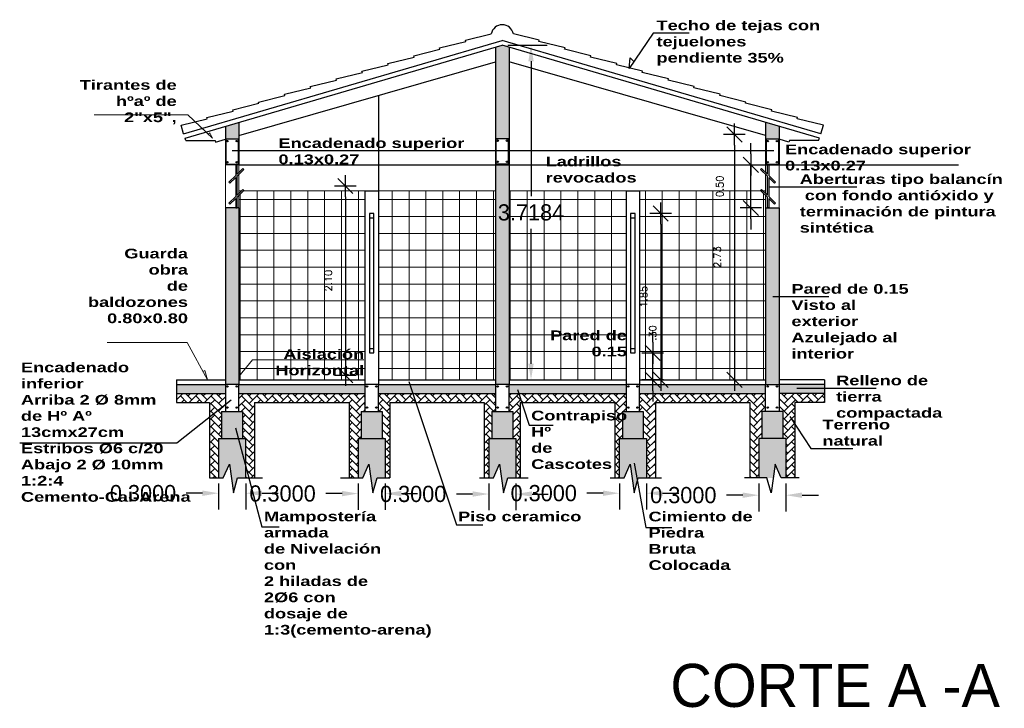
# Model space of a CAD drawing. Header units: millimetres. Extents: x 2161 to 2648, y 395 to 538.
# Tile 29 of 30: x 2636.81 to 2647.74, y 487.46 to 495.11. Entities that reach past the tile are written whole.
import ezdxf

# ---------------------------------------------------------------- set-up
doc = ezdxf.new("R2010")
doc.units = ezdxf.units.MM
for name, color, linetype in [('aberturas', 2, 'Continuous'), ('Cotas', 3, 'Continuous'), ('ESTRUCT', 113, 'Continuous'), ('FOLHA', 2, 'Continuous')]:
    doc.layers.add(name, color=color, linetype=linetype)
doc.layers.add('P1-HACHURA', color=1, linetype='Continuous', lineweight=5)
doc.styles.add('REGUA60', font='cityb___.ttf', dxfattribs={"width": 1.4})
doc.styles.add('SIMPLEX_8', font='simplex.shx')
doc.dimstyles.new('Copy of 08', dxfattribs={"dimtxt": 0.08, "dimasz": 0.12, "dimexe": 0, "dimexo": 0, "dimgap": 0.15, "dimtad": 1, "dimzin": 4, "dimdsep": 46, "dimtxsty": 'SIMPLEX_8', "dimblk1": 'D', "dimblk2": 'D', "dimsah": 1, "dimcen": 0.09, "dimse1": 1, "dimse2": 1, "dimclre": 256, "dimclrt": 2, "dimadec": 0, "dimazin": 0, "dimtfac": 1, "dimtmove": 2, "dimatfit": 3, "dimldrblk": 'D', "dimfxl": 1, "dimtolj": 1, "dimtzin": 0, "dimarcsym": 0})
doc.dimstyles.get("Standard").update_dxf_attribs({"dimtxt": 0.18, "dimasz": 0.18, "dimexe": 0.18, "dimexo": 0.0625, "dimgap": 0.09, "dimtad": 0, "dimtih": 1, "dimtoh": 1, "dimdec": 4, "dimzin": 0, "dimdsep": 46, "dimtxsty": 'Standard', "dimcen": 0.09, "dimadec": 0, "dimazin": 0, "dimtfac": 1, "dimtdec": 4, "dimtofl": 0, "dimtmove": 0, "dimatfit": 3, "dimfxl": 1, "dimtolj": 1, "dimtzin": 0, "dimarcsym": 0})

# ---------------------------------------------------------------- blocks, each defined once
blk = doc.blocks.new('*D85')
at = {"layer": 'Cotas', "color": 0, "lineweight": -2, "transparency": 16777216}
for p, q in [((2642.231, 494.828), (2642.668, 494.828)), ((2642.488, 494.648), (2642.488, 493.149)), ((2642.488, 491.289), (2642.488, 492.789)), ((2642.306, 491.109), (2642.668, 491.109))]:
    blk.add_line(p, q, dxfattribs=at)
at = {"layer": 'Cotas', "color": 0, "transparency": 16777216}
for points in [[(2642.458, 494.648), (2642.518, 494.648), (2642.488, 494.828)], [(2642.458, 491.289), (2642.518, 491.289), (2642.488, 491.109)]]:
    blk.add_solid(points, dxfattribs=at)
at = {"layer": 'Defpoints', "color": 0, "transparency": 16777216}
for p in [(2642.169, 494.828), (2642.244, 491.109), (2642.488, 491.109)]:
    blk.add_point(p, dxfattribs=at)
at = {"layer": 'Cotas', "color": 0, "lineweight": 5, "transparency": 16777216, "insert": (2642.488, 492.969), "char_height": 0.18, "attachment_point": 5}
blk.add_mtext('\\A1;3.7184', dxfattribs=at)
blk = doc.blocks.new('D')
for p, q in [((0, -1), (0, 1)), ((-1, 0), (1, 0))]:
    blk.add_line(p, q)
at = {"color": 4}
blk.add_line((-0.707, -0.707), (0.707, 0.707), dxfattribs=at)
blk = doc.blocks.new('*D86')
at = {"layer": 'Defpoints', "color": 0, "transparency": 16777216}
for p in [(2645.093, 493.836), (2644.747, 491.109), (2645.094, 491.109)]:
    blk.add_point(p, dxfattribs=at)
at = {"layer": 'FOLHA', "color": 0, "lineweight": -2, "transparency": 16777216}
blk.add_line((2644.747, 493.716), (2644.747, 491.229), dxfattribs=at)
at = {"layer": 'FOLHA', "color": 0, "lineweight": -2, "transparency": 16777216, "xscale": 0.12, "yscale": 0.12, "zscale": 0.12}
for p, rotation in [((2644.747, 493.836), 90), ((2644.747, 491.109), 270)]:
    blk.add_blockref('D', p, dxfattribs=dict(at, rotation=rotation))
at = {"layer": 'FOLHA', "color": 2, "transparency": 16777216, "insert": (2644.557, 492.473), "char_height": 0.08, "attachment_point": 5, "rotation": 90, "style": 'SIMPLEX_8'}
blk.add_mtext('\\A1;2.73', dxfattribs=at)
blk = doc.blocks.new('*D87')
at = {"layer": 'Defpoints', "color": 0, "transparency": 16777216}
for p in [(2643.644, 492.959), (2643.694, 491.109), (2643.928, 491.109)]:
    blk.add_point(p, dxfattribs=at)
at = {"layer": 'FOLHA', "color": 0, "lineweight": -2, "transparency": 16777216}
blk.add_line((2643.928, 492.839), (2643.928, 491.229), dxfattribs=at)
at = {"layer": 'FOLHA', "color": 0, "lineweight": -2, "transparency": 16777216, "xscale": 0.12, "yscale": 0.12, "zscale": 0.12}
for p, rotation in [((2643.928, 492.959), 90), ((2643.928, 491.109), 270)]:
    blk.add_blockref('D', p, dxfattribs=dict(at, rotation=rotation))
at = {"layer": 'FOLHA', "color": 2, "transparency": 16777216, "insert": (2643.738, 492.034), "char_height": 0.08, "attachment_point": 5, "rotation": 90, "style": 'SIMPLEX_8'}
blk.add_mtext('\\A1;1.85', dxfattribs=at)
blk = doc.blocks.new('*D88')
at = {"layer": 'Defpoints', "color": 0, "transparency": 16777216}
for p in [(2643.644, 491.409), (2643.839, 491.409), (2643.694, 491.109)]:
    blk.add_point(p, dxfattribs=at)
at = {"layer": 'FOLHA', "color": 0, "lineweight": -2, "transparency": 16777216}
for p, q in [((2643.839, 491.529), (2643.839, 491.649)), ((2643.839, 491.109), (2643.839, 491.409)), ((2643.839, 490.989), (2643.839, 490.869))]:
    blk.add_line(p, q, dxfattribs=at)
at = {"layer": 'FOLHA', "color": 0, "lineweight": -2, "transparency": 16777216, "xscale": 0.12, "yscale": 0.12, "zscale": 0.12}
for p, rotation in [((2643.839, 491.409), 270), ((2643.839, 491.109), 90)]:
    blk.add_blockref('D', p, dxfattribs=dict(at, rotation=rotation))
at = {"layer": 'FOLHA', "color": 2, "transparency": 16777216, "insert": (2643.839, 491.631), "char_height": 0.08, "attachment_point": 5, "rotation": 90, "style": 'SIMPLEX_8'}
blk.add_mtext('\\A1;.30', dxfattribs=at)
blk = doc.blocks.new('*D89')
at = {"layer": 'Defpoints', "color": 0, "transparency": 16777216}
for p in [(2644.929, 493.499), (2645.094, 493.499), (2644.928, 493.019)]:
    blk.add_point(p, dxfattribs=at)
at = {"layer": 'FOLHA', "color": 0, "lineweight": -2, "transparency": 16777216}
for p, q in [((2644.929, 493.619), (2644.929, 493.739)), ((2644.929, 493.019), (2644.929, 493.499)), ((2644.929, 492.899), (2644.929, 492.779))]:
    blk.add_line(p, q, dxfattribs=at)
at = {"layer": 'FOLHA', "color": 0, "lineweight": -2, "transparency": 16777216, "xscale": 0.12, "yscale": 0.12, "zscale": 0.12}
for p, rotation in [((2644.929, 493.499), 270), ((2644.929, 493.019), 90)]:
    blk.add_blockref('D', p, dxfattribs=dict(at, rotation=rotation))
at = {"layer": 'FOLHA', "color": 2, "transparency": 16777216, "insert": (2644.584, 493.259), "char_height": 0.08, "attachment_point": 5, "rotation": 90, "style": 'SIMPLEX_8'}
blk.add_mtext('\\A1;0.50', dxfattribs=at)
blk = doc.blocks.new('A$C15576121')
for p, q in [((3.158, 1.039), (3.445, 1.11)), ((3.978, 1.039), (3.691, 1.11)), ((2.871, 0.954), (3.162, 1.025)), ((3.162, 1.025), (3.158, 1.039)), ((3.973, 1.025), (3.978, 1.039)), ((4.265, 0.954), (3.973, 1.025)), ((2.584, 0.868), (2.875, 0.939)), ((2.875, 0.939), (2.871, 0.954)), ((4.26, 0.939), (4.265, 0.954)), ((4.552, 0.868), (4.26, 0.939)), ((2.01, 0.696), (2.301, 0.768)), ((2.297, 0.782), (2.588, 0.853)), ((2.301, 0.768), (2.297, 0.782)), ((2.588, 0.853), (2.584, 0.868)), ((4.547, 0.853), (4.552, 0.868)), ((4.839, 0.782), (4.547, 0.853)), ((4.835, 0.768), (4.839, 0.782)), ((5.126, 0.696), (4.835, 0.768)), ((1.722, 0.611), (2.014, 0.682)), ((2.014, 0.682), (2.01, 0.696)), ((5.122, 0.682), (5.126, 0.696)), ((5.413, 0.611), (5.122, 0.682)), ((1.435, 0.525), (1.727, 0.596)), ((1.727, 0.596), (1.722, 0.611)), ((5.409, 0.596), (5.413, 0.611)), ((5.7, 0.525), (5.409, 0.596)), ((1.148, 0.439), (1.44, 0.51)), ((1.153, 0.425), (1.148, 0.439)), ((1.44, 0.51), (1.435, 0.525)), ((5.696, 0.51), (5.7, 0.525)), ((5.987, 0.439), (5.696, 0.51)), ((5.983, 0.425), (5.987, 0.439)), ((0.574, 0.267), (0.866, 0.339)), ((0.861, 0.353), (1.153, 0.425)), ((0.866, 0.339), (0.861, 0.353)), ((6.274, 0.353), (5.983, 0.425)), ((6.27, 0.339), (6.274, 0.353)), ((6.561, 0.267), (6.27, 0.339)), ((0.287, 0.182), (0.578, 0.253)), ((0.578, 0.253), (0.574, 0.267)), ((6.557, 0.253), (6.561, 0.267)), ((6.848, 0.182), (6.557, 0.253)), ((0, 0.096), (0.291, 0.167)), ((0.291, 0.167), (0.287, 0.182)), ((6.844, 0.167), (6.848, 0.182)), ((7.135, 0.096), (6.844, 0.167)), ((0.029, 0), (0, 0.096)), ((7.107, 0), (7.135, 0.096))]:
    blk.add_line(p, q)
blk.add_arc((3.568, 1.087), 0.125, 10.3026, 169.6974)
blk = doc.blocks.new('*D90')
at = {"layer": 'Cotas', "color": 0, "lineweight": -2, "transparency": 16777216}
for p, q in [((2645.019, 489.958), (2645.019, 489.649)), ((2645.319, 489.958), (2645.319, 489.649)), ((2644.839, 489.829), (2644.659, 489.829)), ((2645.499, 489.829), (2645.679, 489.829))]:
    blk.add_line(p, q, dxfattribs=at)
at = {"layer": 'Cotas', "color": 0, "transparency": 16777216}
for points in [[(2644.839, 489.859), (2644.839, 489.799), (2645.019, 489.829)], [(2645.499, 489.859), (2645.499, 489.799), (2645.319, 489.829)]]:
    blk.add_solid(points, dxfattribs=at)
at = {"layer": 'Defpoints', "color": 0, "transparency": 16777216}
for p in [(2645.019, 490.02), (2645.319, 490.02), (2645.019, 489.829)]:
    blk.add_point(p, dxfattribs=at)
at = {"layer": 'Cotas', "color": 0, "transparency": 16777216, "insert": (2644.179, 489.829), "char_height": 0.18, "attachment_point": 5}
blk.add_mtext('\\A1;0.3000', dxfattribs=at)
blk = doc.blocks.new('*D91')
at = {"layer": 'Cotas', "color": 0, "lineweight": -2, "transparency": 16777216}
for p, q in [((2643.469, 489.958), (2643.469, 489.671)), ((2643.769, 489.958), (2643.769, 489.671)), ((2643.289, 489.851), (2643.109, 489.851)), ((2643.949, 489.851), (2644.129, 489.851))]:
    blk.add_line(p, q, dxfattribs=at)
at = {"layer": 'Cotas', "color": 0, "transparency": 16777216}
for points in [[(2643.289, 489.881), (2643.289, 489.821), (2643.469, 489.851)], [(2643.949, 489.881), (2643.949, 489.821), (2643.769, 489.851)]]:
    blk.add_solid(points, dxfattribs=at)
at = {"layer": 'Defpoints', "color": 0, "transparency": 16777216}
for p in [(2643.469, 490.021), (2643.769, 490.02), (2643.469, 489.851)]:
    blk.add_point(p, dxfattribs=at)
at = {"layer": 'Cotas', "color": 0, "transparency": 16777216, "insert": (2642.629, 489.851), "char_height": 0.18, "attachment_point": 5}
blk.add_mtext('\\A1;0.3000', dxfattribs=at)
blk = doc.blocks.new('*D92')
at = {"layer": 'Cotas', "color": 0, "lineweight": -2, "transparency": 16777216}
for p, q in [((2642.019, 489.958), (2642.019, 489.662)), ((2642.319, 489.958), (2642.319, 489.662)), ((2641.839, 489.842), (2641.659, 489.842)), ((2642.499, 489.842), (2642.679, 489.842))]:
    blk.add_line(p, q, dxfattribs=at)
at = {"layer": 'Cotas', "color": 0, "transparency": 16777216}
for points in [[(2641.839, 489.872), (2641.839, 489.812), (2642.019, 489.842)], [(2642.499, 489.872), (2642.499, 489.812), (2642.319, 489.842)]]:
    blk.add_solid(points, dxfattribs=at)
at = {"layer": 'Defpoints', "color": 0, "transparency": 16777216}
for p in [(2642.019, 490.02), (2642.319, 490.02), (2642.019, 489.842)]:
    blk.add_point(p, dxfattribs=at)
at = {"layer": 'Cotas', "color": 0, "transparency": 16777216, "insert": (2641.179, 489.842), "char_height": 0.18, "attachment_point": 5}
blk.add_mtext('\\A1;0.3000', dxfattribs=at)
blk = doc.blocks.new('*D93')
at = {"layer": 'Cotas', "color": 0, "lineweight": -2, "transparency": 16777216}
for p, q in [((2640.569, 489.958), (2640.569, 489.667)), ((2640.869, 489.958), (2640.869, 489.667)), ((2640.389, 489.847), (2640.209, 489.847)), ((2641.049, 489.847), (2641.229, 489.847))]:
    blk.add_line(p, q, dxfattribs=at)
at = {"layer": 'Cotas', "color": 0, "transparency": 16777216}
for points in [[(2640.389, 489.877), (2640.389, 489.817), (2640.569, 489.847)], [(2641.049, 489.877), (2641.049, 489.817), (2640.869, 489.847)]]:
    blk.add_solid(points, dxfattribs=at)
at = {"layer": 'Defpoints', "color": 0, "transparency": 16777216}
for p in [(2640.569, 490.02), (2640.869, 490.02), (2640.569, 489.847)]:
    blk.add_point(p, dxfattribs=at)
at = {"layer": 'Cotas', "color": 0, "transparency": 16777216, "insert": (2639.729, 489.847), "char_height": 0.18, "attachment_point": 5}
blk.add_mtext('\\A1;0.3000', dxfattribs=at)
blk = doc.blocks.new('*D94')
at = {"layer": 'Cotas', "color": 0, "lineweight": -2, "transparency": 16777216}
for p, q in [((2639.019, 489.958), (2639.019, 489.671)), ((2639.319, 489.958), (2639.319, 489.671)), ((2638.839, 489.851), (2638.659, 489.851)), ((2639.499, 489.851), (2639.679, 489.851))]:
    blk.add_line(p, q, dxfattribs=at)
at = {"layer": 'Cotas', "color": 0, "transparency": 16777216}
for points in [[(2638.839, 489.881), (2638.839, 489.821), (2639.019, 489.851)], [(2639.499, 489.881), (2639.499, 489.821), (2639.319, 489.851)]]:
    blk.add_solid(points, dxfattribs=at)
at = {"layer": 'Defpoints', "color": 0, "transparency": 16777216}
for p in [(2639.019, 490.02), (2639.319, 490.02), (2639.019, 489.851)]:
    blk.add_point(p, dxfattribs=at)
at = {"layer": 'Cotas', "color": 0, "transparency": 16777216, "insert": (2638.179, 489.851), "char_height": 0.18, "attachment_point": 5}
blk.add_mtext('\\A1;0.3000', dxfattribs=at)
blk = doc.blocks.new('*D84')
at = {"layer": 'Defpoints', "color": 0, "transparency": 16777216}
for p in [(2642.7, 493.263), (2640.426, 491.163), (2642.7, 491.163)]:
    blk.add_point(p, dxfattribs=at)
at = {"layer": 'FOLHA', "color": 0, "lineweight": -2, "transparency": 16777216}
blk.add_line((2640.426, 493.143), (2640.426, 491.283), dxfattribs=at)
at = {"layer": 'FOLHA', "color": 0, "lineweight": -2, "transparency": 16777216, "xscale": 0.12, "yscale": 0.12, "zscale": 0.12}
for p, rotation in [((2640.426, 493.263), 90), ((2640.426, 491.163), 270)]:
    blk.add_blockref('D', p, dxfattribs=dict(at, rotation=rotation))
at = {"layer": 'FOLHA', "color": 2, "transparency": 16777216, "insert": (2640.236, 492.213), "char_height": 0.08, "attachment_point": 5, "rotation": 90, "style": 'SIMPLEX_8'}
blk.add_mtext('\\A1;2.10', dxfattribs=at)

msp = doc.modelspace()

# ---------------------------------------------------------------- hatches: boundary and pattern name
at = {"layer": 'P1-HACHURA', "lineweight": 20}
h = msp.add_hatch(dxfattribs=at)
h.set_pattern_fill('AR-B816C', color=252, scale=0.01, style=0)
h.set_pattern_definition([(0, (2634.94534, 479.98641), (0.08, 0.08), [0.15625, -0.00375]), (0, (2634.86534, 479.99016), (0.08, 0.08), [0.15625, -0.00375]), (90, (2634.94534, 479.98641), (-0.08, 0.08), [-0.08375, 0.07625]), (90, (2634.94159, 479.98641), (-0.08, 0.08), [-0.08375, 0.07625])])
h.paths.add_polyline_path([(2642.09357, 491.05934), (2642.24357, 491.05934), (2642.24357, 494.80572), (2642.16857, 494.8277), (2642.09357, 494.80572)])
h.paths.add_polyline_path([(2642.23832, 493.78884), (2642.23832, 493.50984), (2642.09882, 493.50984), (2642.09882, 493.78884)], flags=16)
h.paths.add_polyline_path([(2642.28482, 490.75934), (2642.05231, 490.75934), (2642.05231, 490.45934), (2642.28482, 490.45934)])
h.paths.add_polyline_path([(2640.83482, 490.75934), (2640.60231, 490.75934), (2640.60231, 490.45934), (2640.83482, 490.45934)])
h.paths.add_polyline_path([(2639.28482, 490.45934), (2639.28482, 490.75934), (2639.05231, 490.75934), (2639.05231, 490.45934)])
h.paths.add_polyline_path([(2639.24357, 493.01934), (2639.09357, 493.01934), (2639.09357, 491.05934), (2639.24357, 491.05934)])
h.paths.add_polyline_path([(2639.24357, 493.97054), (2639.09357, 493.92658), (2639.09357, 493.49934), (2639.24357, 493.49934)])
h.paths.add_polyline_path([(2639.23832, 493.78447), (2639.23832, 493.50547), (2639.09882, 493.50547), (2639.09882, 493.78447)], flags=16)
h.paths.add_polyline_path([(2645.24357, 493.92658), (2645.09357, 493.97054), (2645.09357, 493.49934), (2645.24357, 493.49934)])
h.paths.add_polyline_path([(2645.09882, 493.78447), (2645.23832, 493.78447), (2645.23832, 493.50547), (2645.09882, 493.50547)], flags=16)
h.paths.add_polyline_path([(2645.09357, 493.01934), (2645.09357, 491.05934), (2645.24357, 491.05934), (2645.24357, 493.01934)])
h.paths.add_polyline_path([(2645.05231, 490.75934), (2645.05231, 490.45934), (2645.28482, 490.45934), (2645.28482, 490.75934)])
h.paths.add_polyline_path([(2643.73482, 490.75934), (2643.50231, 490.75934), (2643.50231, 490.45934), (2643.73482, 490.45934)])
at = {"layer": 'P1-HACHURA', "lineweight": 5}
h = msp.add_hatch(dxfattribs=at)
h.set_pattern_fill('ANSI37', color=1, scale=1.5, angle=45, style=0)
h.set_pattern_definition([(90, (2634.94534, 479.9864), (-0.1875, 3e-17), []), (180, (2634.94534, 479.9864), (-3e-17, -0.1875), [])])
h.paths.add_polyline_path([(2640.64357, 493.20934), (2639.29455, 493.20934), (2639.24357, 493.15949), (2639.24357, 493.01934), (2639.24357, 491.10934), (2640.64357, 491.10934)])
h.paths.add_polyline_path([(2640.79357, 491.10934), (2642.09357, 491.10934), (2642.09357, 493.20934), (2640.79357, 493.20934)])
h.paths.add_polyline_path([(2642.24357, 491.10934), (2643.54357, 491.10934), (2643.54357, 493.20934), (2642.24357, 493.20934)])
h.paths.add_polyline_path([(2643.69357, 491.10934), (2645.09357, 491.10934), (2645.09357, 493.01934), (2645.09357, 493.15949), (2645.04258, 493.20934), (2643.69357, 493.20934)])
h.paths.add_polyline_path([(2639.37809, 491.28412), (2640.68135, 491.28412), (2640.68135, 491.5097), (2639.37809, 491.5097)], flags=9)
h.paths.add_polyline_path([(2642.02264, 492.83352), (2642.95264, 492.83352), (2642.95264, 493.10352), (2642.02264, 493.10352)], flags=9)
h.paths.add_polyline_path([(2642.51251, 491.49176), (2643.60009, 491.49176), (2643.60009, 491.71734), (2642.51251, 491.71734)], flags=9)
h.paths.add_polyline_path([(2644.61676, 492.33076), (2644.61676, 492.61457), (2644.49676, 492.61457), (2644.49676, 492.33076)], flags=24)
h.paths.add_polyline_path([(2643.79801, 491.90005), (2643.79801, 492.16862), (2643.67801, 492.16862), (2643.67801, 491.90005)], flags=9)
h.paths.add_polyline_path([(2643.89922, 491.52702), (2643.89922, 491.73464), (2643.77922, 491.73464), (2643.77922, 491.52702)], flags=24)
h.paths.add_polyline_path([(2644.64384, 493.11743), (2644.64384, 493.40124), (2644.52384, 493.40124), (2644.52384, 493.11743)], flags=9)
h = msp.add_hatch(dxfattribs=at)
h.set_pattern_fill('AR-CONC', color=252, scale=0.02, style=0)
h.set_pattern_definition([(50, (2634.94534, 479.98641), (0.143452, -0.0125504), [0.015, -0.165]), (355, (2634.94534, 479.9864), (-0.0277503, 0.1504384), [0.012, -0.132]), (100.4514, (2634.95729, 479.98536), (0.1157019, 0.1378879), [0.012748, -0.1402284]), (46.1842, (2634.94534, 480.0264), (0.2134482, -0.0331038), [0.0225, -0.2475]), (96.6356, (2634.96312, 480.02365), (0.1869325, 0.1948236), [0.019122, -0.2103426]), (351.1842, (2634.94534, 480.0264), (0.1869324, 0.1948237), [0.018, -0.198]), (21, (2634.96534, 480.01641), (0.1193814, -0.0805238), [0.015, -0.165]), (326, (2634.96534, 480.0164), (0.048663, 0.14503), [0.012, -0.132]), (71.4514, (2634.97528, 480.0097), (0.1680445, 0.0645061), [0.012748, -0.1402284]), (37.5, (2634.945336, 479.986407), (0.00243197, 0.06657877), [0, -0.1304, 0, -0.134, 0, -0.1325]), (7.5, (2634.945336, 479.98641), (0.0526139, 0.07888234), [0, -0.0764, 0, -0.1274, 0, -0.0505]), (327.5, (2634.900736, 479.986407), (0.10676449, -0.00451097), [0, -0.05, 0, -0.156, 0, -0.207]), (317.5, (2634.88074, 479.98641), (0.11663723, 0.020021), [0, -0.065, 0, -0.1036, 0, -0.147])])
h.paths.add_polyline_path([(2645.24357, 491.05934), (2645.24357, 490.95934), (2645.74705, 490.95934), (2645.74705, 491.05934)])
h.paths.add_polyline_path([(2643.69357, 491.05934), (2643.69357, 490.95934), (2645.09357, 490.95934), (2645.09357, 491.05934)])
h.paths.add_polyline_path([(2643.54357, 490.95934), (2643.54357, 491.05934), (2642.24357, 491.05934), (2642.24357, 490.95934)])
h.paths.add_polyline_path([(2642.09357, 490.95934), (2642.09357, 491.05934), (2640.79357, 491.05934), (2640.79357, 490.95934)])
h.paths.add_polyline_path([(2639.24357, 491.05934), (2639.24357, 490.95934), (2640.64357, 490.95934), (2640.64357, 491.05934)])
h.paths.add_polyline_path([(2638.54996, 491.05934), (2638.54996, 490.95934), (2639.09357, 490.95934), (2639.09357, 491.05934)])
h = msp.add_hatch(dxfattribs=at)
h.set_pattern_fill('AR-HBONE', color=252, scale=0.015, style=0)
h.set_pattern_definition([(45, (2634.945336, 479.986407), (7e-18, 0.08485281), [0.18, -0.06]), (135, (2634.98776, 480.028833), (7e-18, 0.08485281), [0.18, -0.06])])
h.paths.add_polyline_path([(2638.91857, 490.0211), (2639.01857, 490.02067), (2639.01857, 490.45934), (2639.05231, 490.45934), (2639.05231, 490.75934), (2639.09357, 490.75934), (2639.09357, 490.95934), (2638.54996, 490.95934), (2638.54996, 490.85934), (2638.91857, 490.85934)])
h.paths.add_polyline_path([(2639.41857, 490.85934), (2640.46857, 490.85934), (2640.46857, 490.02086), (2640.56857, 490.02059), (2640.56857, 490.45934), (2640.60231, 490.45934), (2640.60231, 490.75934), (2640.64357, 490.75934), (2640.64357, 490.95934), (2639.24357, 490.95934), (2639.24357, 490.75934), (2639.28482, 490.75934), (2639.28482, 490.45934), (2639.31857, 490.45934), (2639.31857, 490.0203), (2639.41857, 490.02014)])
h.paths.add_polyline_path([(2640.83482, 490.75934), (2640.83482, 490.45934), (2640.86857, 490.45934), (2640.86857, 490.02016), (2640.91857, 490.02001), (2640.91857, 490.85934), (2641.96857, 490.85934), (2641.96857, 490.02089), (2642.01857, 490.02067), (2642.01857, 490.45934), (2642.05231, 490.45934), (2642.05231, 490.75934), (2642.09357, 490.75934), (2642.09357, 490.95934), (2640.79357, 490.95934), (2640.79357, 490.75934)])
h.paths.add_polyline_path([(2643.41857, 490.85934), (2643.41857, 490.02089), (2643.46857, 490.02067), (2643.46857, 490.45934), (2643.50231, 490.45934), (2643.50231, 490.75934), (2643.54357, 490.75934), (2643.54357, 490.95934), (2642.24357, 490.95934), (2642.24357, 490.75934), (2642.28482, 490.75934), (2642.28482, 490.45934), (2642.31857, 490.45934), (2642.31857, 490.02027), (2642.36857, 490.02017), (2642.36857, 490.85934)])
h.paths.add_polyline_path([(2643.86857, 490.85934), (2644.91857, 490.85934), (2644.91857, 490.02011), (2645.01857, 490.02029), (2645.01857, 490.45934), (2645.05231, 490.45934), (2645.05231, 490.75934), (2645.09357, 490.75934), (2645.09357, 490.95934), (2643.69357, 490.95934), (2643.69357, 490.75934), (2643.73482, 490.75934), (2643.73482, 490.45934), (2643.76857, 490.45934), (2643.76857, 490.02029), (2643.86857, 490.02012)])
h.paths.add_polyline_path([(2645.41857, 490.85934), (2645.74705, 490.85934), (2645.74705, 490.95934), (2645.24357, 490.95934), (2645.24357, 490.75934), (2645.28482, 490.75934), (2645.28482, 490.45934), (2645.31857, 490.45934), (2645.31857, 490.02062), (2645.41857, 490.02095)])
h = msp.add_hatch(dxfattribs=at)
h.set_pattern_fill('GRAVEL', color=252, scale=0.3, style=0)
h.set_pattern_definition([(228.0128, (2635.161336, 480.286407), (-2.39999947, -2.700000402), [0.040361, -3.9957264]), (184.9697, (2635.134336, 480.256407), (3.600000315, 0.299997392), [0.0692604, -6.8567775]), (132.5104, (2635.065336, 480.250407), (2.999997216, -3.300002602), [0.0488364, -4.8348096]), (267.2737, (2634.948336, 480.175407), (0.299998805, 6.000000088), [0.0630714, -6.2440674]), (292.8337, (2634.945336, 480.112407), (-1.500002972, 3.599998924), [0.0618465, -6.122812]), (357.2737, (2634.969336, 480.055407), (-6.000000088, 0.299998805), [0.0630714, -6.2440674]), (37.6942, (2635.032336, 480.052407), (-3.900002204, -2.9999971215), [0.0834087, -8.2574547]), (72.2553, (2635.098336, 480.103407), (2.100003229, 6.599998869), [0.0787464, -7.7958963]), (121.4296, (2635.122336, 480.178407), (-2.40000247, 3.899998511), [0.063285, -6.265222]), (175.2364, (2635.089336, 480.232407), (3.300000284, -0.29999746), [0.0722496, -3.540229]), (222.3974, (2635.017336, 480.238407), (-3.6000022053, -3.2999976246), [0.0934344, -9.2500125]), (138.8141, (2635.245336, 480.172407), (-2.100000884, 1.799999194), [0.0318903, -3.157153]), (171.4692, (2635.221336, 480.193407), (3.899999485, -0.600002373), [0.060671, -6.0064533]), (225, (2635.16134, 480.2024), (-3e-17, -0.3), [0.042426, -0.3818376]), (203.1986, (2635.140336, 480.238407), (1.49999992, 0.6000004), [0.0228474, -2.2618845]), (291.8014, (2635.119336, 480.229407), (-0.29999997, 0.90000008), [0.032311, -1.5832386]), (30.9638, (2635.131336, 480.199407), (0.8999994, 0.60000075), [0.0524787, -1.696807]), (161.5651, (2635.17634, 480.22641), (0.6000001, -0.2999995), [0.0379473, -0.910736]), (16.3895, (2634.945336, 480.229407), (3.00000066, 0.899997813), [0.05316, -5.2628535]), (70.3462, (2634.996336, 480.244407), (-1.199998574, -3.30000064), [0.0445983, -4.4152224]), (293.1986, (2635.176336, 480.286407), (-0.6000004, 1.49999992), [0.0456945, -2.2390374]), (343.6105, (2635.194336, 480.244407), (-3.00000066, 0.899997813), [0.05316, -5.2628535]), (339.444, (2634.945336, 480.043407), (-1.50000055, 0.5999988), [0.051264, -2.511937]), (294.7751, (2634.993336, 480.025407), (-1.499997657, 3.300001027), [0.0429534, -4.252393]), (66.8014, (2635.179336, 479.986407), (0.6000004, 1.49999992), [0.0456945, -2.2390374]), (17.354, (2635.197336, 480.028407), (-3.900000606, -1.19999835), [0.0502893, -4.978627]), (69.444, (2635.032336, 479.986407), (-0.5999988, -1.50000055), [0.025632, -2.537569]), (101.3099, (2635.161336, 479.986407), (-0.2999993, 1.20000023), [0.015297, -1.5144087]), (165.9638, (2635.15834, 480.00141), (0.90000016, -0.2999994), [0.0618465, -1.175085]), (186.009, (2635.098336, 480.016407), (2.999999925, 0.299999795), [0.057315, -5.674177]), (303.6901, (2635.13134, 480.17241), (-0.3000004, 0.59999987), [0.0432666, -1.0383987]), (353.1572, (2635.155336, 480.136407), (5.09999981, -0.600002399), [0.075538, -7.478269]), (60.9454, (2635.230336, 480.127407), (-1.20000001, -2.100000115), [0.030887, -3.057802]), (90, (2635.24534, 480.1544), (-0.3, 0.3), [0.018, -0.282]), (120.2564, (2635.092336, 480.025407), (1.199998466, -2.100000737), [0.041677, -4.126056]), (48.0128, (2635.071336, 480.061407), (2.39999947, 2.700000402), [0.0807216, -3.9553656]), (0, (2635.12534, 480.1214), (0.3, 0.3), [0.078, -0.222]), (325.3048, (2635.203336, 480.121407), (-2.999998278, 2.100002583), [0.047434, -4.695982]), (254.0546, (2635.242336, 480.094407), (-0.29999997, -1.20000004), [0.0436806, -2.1403524]), (207.646, (2635.230336, 480.052407), (-5.699998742, -3.000002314), [0.0711195, -7.040842]), (175.4261, (2635.167336, 480.019407), (-3.9000001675, 0.29999844), [0.0752397, -7.448722])])
h.paths.add_polyline_path([(2642.13802, 490.17339), (2642.18301, 489.85611), (2642.22894, 490.02045), (2642.31857, 490.02027), (2642.31857, 490.45934), (2642.01857, 490.45934), (2642.01857, 490.02067), (2642.07053, 490.02045)])
h.paths.add_polyline_path([(2640.68802, 490.17339), (2640.73301, 489.85611), (2640.77894, 490.02045), (2640.86857, 490.02016), (2640.86857, 490.45934), (2640.56857, 490.45934), (2640.56857, 490.02059), (2640.62053, 490.02045)])
h.paths.add_polyline_path([(2643.76857, 490.45934), (2643.46857, 490.45934), (2643.46857, 490.02067), (2643.52053, 490.02045), (2643.58802, 490.17339), (2643.63301, 489.85611), (2643.67894, 490.02045), (2643.76857, 490.02029)])
h.paths.add_polyline_path([(2645.01857, 490.02029), (2645.17744, 490.02057), (2645.19911, 490.17339), (2645.2666, 490.02045), (2645.31857, 490.02062), (2645.31857, 490.45934), (2645.01857, 490.45934)])
h.paths.add_polyline_path([(2639.13802, 490.17339), (2639.18301, 489.85611), (2639.22894, 490.02045), (2639.31857, 490.0203), (2639.31857, 490.45934), (2639.01857, 490.45934), (2639.01857, 490.02067), (2639.07053, 490.02045)])

# ---------------------------------------------------------------- linework, layer by layer
at = {"color": 252}
for p, q in [((2638.62945, 493.84263), (2642.16857, 494.88048)), ((2638.64548, 493.79527), (2642.16857, 494.8277)), ((2642.09357, 494.80572), (2642.09357, 491.05934)), ((2645.70769, 493.84263), (2642.16857, 494.88048)), ((2645.69166, 493.79527), (2642.16857, 494.8277)), ((2642.24357, 494.80572), (2642.24357, 491.05934)), ((2639.24357, 493.82601), (2642.09357, 494.64395)), ((2645.09357, 493.82601), (2642.24357, 494.64395)), ((2640.79357, 494.27086), (2640.79357, 491.05934)), ((2639.09357, 493.92658), (2639.09357, 493.49934)), ((2639.24357, 493.97054), (2639.24357, 493.49934)), ((2645.09357, 493.97054), (2645.09357, 493.49934)), ((2645.24357, 493.92658), (2645.24357, 493.49934)), ((2638.65509, 493.76685), (2638.64548, 493.79527)), ((2638.65509, 493.76685), (2638.9794, 493.76685)), ((2638.9794, 493.76685), (2638.98454, 493.75167)), ((2638.98454, 493.75167), (2639.09357, 493.78296)), ((2645.3526, 493.75167), (2645.24357, 493.78296)), ((2645.35774, 493.76685), (2645.3526, 493.75167)), ((2645.68204, 493.76685), (2645.35774, 493.76685)), ((2645.68204, 493.76685), (2645.69166, 493.79527)), ((2639.24357, 493.49934), (2639.09357, 493.49934)), ((2645.09357, 493.49934), (2645.24357, 493.49934)), ((2640.64357, 493.20934), (2640.64357, 491.05934)), ((2640.64357, 493.20934), (2640.79357, 493.20934)), ((2640.79357, 493.20934), (2640.79357, 491.05934)), ((2643.54357, 493.20934), (2643.54357, 491.05934)), ((2643.54357, 493.20934), (2643.69357, 493.20934)), ((2643.69357, 493.20934), (2643.69357, 491.05934)), ((2639.09357, 493.01934), (2639.09357, 491.05934)), ((2639.24357, 493.01934), (2639.09357, 493.01934)), ((2639.24357, 493.01934), (2639.24357, 491.05934)), ((2645.09357, 493.01934), (2645.24357, 493.01934)), ((2645.09357, 493.01934), (2645.09357, 491.05934)), ((2645.24357, 493.01934), (2645.24357, 491.05934)), ((2638.54996, 491.10934), (2639.09357, 491.10934)), ((2638.54996, 491.10934), (2638.54996, 490.85934)), ((2639.24357, 491.10934), (2640.64357, 491.10934)), ((2640.79357, 491.10934), (2642.09357, 491.10934)), ((2642.24357, 491.10934), (2643.54357, 491.10934)), ((2643.69357, 491.10934), (2645.09357, 491.10934)), ((2645.74705, 491.10934), (2645.24357, 491.10934)), ((2645.74705, 491.10934), (2645.74705, 490.85934)), ((2638.54996, 491.05934), (2639.09357, 491.05934)), ((2639.24357, 491.05934), (2640.64357, 491.05934)), ((2640.79357, 491.05934), (2642.09357, 491.05934)), ((2642.24357, 491.05934), (2643.54357, 491.05934)), ((2643.69357, 491.05934), (2645.09357, 491.05934)), ((2645.74705, 491.05934), (2645.24357, 491.05934)), ((2638.54996, 490.95934), (2639.09357, 490.95934)), ((2638.54996, 490.85934), (2638.91857, 490.85934)), ((2638.91857, 490.85934), (2638.91857, 490.02045)), ((2639.24357, 490.95934), (2640.64357, 490.95934)), ((2639.41857, 490.85934), (2640.46857, 490.85934)), ((2639.41857, 490.85934), (2639.41857, 490.02045)), ((2640.46857, 490.85934), (2640.46857, 490.02045)), ((2640.79357, 490.95934), (2642.09357, 490.95934)), ((2640.91857, 490.85934), (2641.96857, 490.85934)), ((2640.91857, 490.85934), (2640.91857, 490.02045)), ((2641.96857, 490.85934), (2641.96857, 490.02045)), ((2642.24357, 490.95934), (2643.54357, 490.95934)), ((2642.36857, 490.85934), (2643.41857, 490.85934)), ((2642.36857, 490.85934), (2642.36857, 490.02045)), ((2643.41857, 490.85934), (2643.41857, 490.02045)), ((2643.69357, 490.95934), (2645.09357, 490.95934)), ((2643.86857, 490.85934), (2644.91857, 490.85934)), ((2643.86857, 490.85934), (2643.86857, 490.02045)), ((2644.91857, 490.85934), (2644.91857, 490.02045)), ((2645.74705, 490.95934), (2645.24357, 490.95934)), ((2645.74705, 490.85934), (2645.41857, 490.85934)), ((2645.41857, 490.85934), (2645.41857, 490.02045)), ((2639.05231, 490.75934), (2639.28482, 490.75934)), ((2639.05231, 490.75934), (2639.05231, 490.45934)), ((2639.28482, 490.75934), (2639.28482, 490.45934)), ((2640.60231, 490.75934), (2640.83482, 490.75934)), ((2640.60231, 490.75934), (2640.60231, 490.45934)), ((2640.83482, 490.75934), (2640.83482, 490.45934)), ((2642.05231, 490.75934), (2642.28482, 490.75934)), ((2642.05231, 490.75934), (2642.05231, 490.45934)), ((2642.28482, 490.75934), (2642.28482, 490.45934)), ((2643.50231, 490.75934), (2643.73482, 490.75934)), ((2643.50231, 490.75934), (2643.50231, 490.45934)), ((2643.73482, 490.75934), (2643.73482, 490.45934)), ((2645.28482, 490.75934), (2645.05231, 490.75934)), ((2645.05231, 490.75934), (2645.05231, 490.45934)), ((2645.28482, 490.75934), (2645.28482, 490.45934)), ((2639.01857, 490.45934), (2639.01857, 490.02045)), ((2639.01857, 490.45934), (2639.31857, 490.45934)), ((2639.31857, 490.45934), (2639.31857, 490.02045)), ((2640.56857, 490.45934), (2640.56857, 490.02045)), ((2640.56857, 490.45934), (2640.86857, 490.45934)), ((2640.86857, 490.45934), (2640.86857, 490.02045)), ((2642.01857, 490.45934), (2642.01857, 490.02045)), ((2642.01857, 490.45934), (2642.31857, 490.45934)), ((2642.31857, 490.45934), (2642.31857, 490.02045)), ((2643.46857, 490.45934), (2643.46857, 490.02045)), ((2643.46857, 490.45934), (2643.76857, 490.45934)), ((2643.76857, 490.45934), (2643.76857, 490.02045)), ((2645.01857, 490.45934), (2645.01857, 490.02045)), ((2645.31857, 490.45934), (2645.01857, 490.45934)), ((2645.31857, 490.45934), (2645.31857, 490.02045))]:
    msp.add_line(p, q, dxfattribs=at)
at = {"color": 252, "lineweight": 5}
for p, q in [((2639.09357, 493.49934), (2639.09357, 493.01934)), ((2639.24357, 493.49934), (2639.24357, 493.41297)), ((2645.09357, 493.49934), (2645.09357, 493.41297)), ((2645.24357, 493.49934), (2645.24357, 493.01934)), ((2639.24357, 493.39199), (2639.24357, 493.18047)), ((2645.09357, 493.39199), (2645.09357, 493.18047)), ((2639.24357, 493.15949), (2639.24357, 493.01934)), ((2645.09357, 493.15949), (2645.09357, 493.01934))]:
    msp.add_line(p, q, dxfattribs=at)
at = {"layer": 'aberturas', "color": 252}
for p, q in [((2640.69357, 492.90934), (2640.74357, 492.90934)), ((2643.59357, 492.90934), (2643.64357, 492.90934)), ((2640.69357, 491.45934), (2640.74357, 491.45934)), ((2643.59357, 491.45934), (2643.64357, 491.45934))]:
    msp.add_line(p, q, dxfattribs=at)
for points in [[(2639.22357, 493.39341), (2639.22357, 493.49934), (2639.20857, 493.49934), (2639.20857, 493.37875)], [(2645.11357, 493.39341), (2645.11357, 493.49934), (2645.12857, 493.49934), (2645.12857, 493.37875)], [(2639.20857, 493.37875), (2639.13306, 493.30492), (2639.14355, 493.2942), (2639.20857, 493.35777)], [(2639.22357, 493.37243), (2639.29907, 493.44625), (2639.28858, 493.45698), (2639.22357, 493.39341)], [(2645.11357, 493.37243), (2645.03806, 493.44625), (2645.04855, 493.45698), (2645.11357, 493.39341)], [(2645.12857, 493.37875), (2645.20407, 493.30492), (2645.19358, 493.2942), (2645.12857, 493.35777)], [(2639.20857, 493.35777), (2639.20857, 493.14625)], [(2639.22357, 493.16091), (2639.22357, 493.37243)], [(2645.11357, 493.16091), (2645.11357, 493.37243)], [(2645.12857, 493.35777), (2645.12857, 493.14625)], [(2639.22357, 493.13993), (2639.29907, 493.21375), (2639.28858, 493.22448), (2639.22357, 493.16091)], [(2645.11357, 493.13993), (2645.03806, 493.21375), (2645.04855, 493.22448), (2645.11357, 493.16091)], [(2639.20857, 493.14625), (2639.13306, 493.07242), (2639.14355, 493.0617), (2639.20857, 493.12527)], [(2639.20857, 493.12527), (2639.20857, 493.01934), (2639.22357, 493.01934), (2639.22357, 493.13993)], [(2645.12857, 493.12527), (2645.12857, 493.01934), (2645.11357, 493.01934), (2645.11357, 493.13993)], [(2645.12857, 493.14625), (2645.20407, 493.07242), (2645.19358, 493.0617), (2645.12857, 493.12527)]]:
    msp.add_lwpolyline(points, dxfattribs=at)
for points in [[(2640.69357, 491.40934), (2640.74357, 491.40934), (2640.74357, 492.95934), (2640.69357, 492.95934)], [(2643.59357, 491.40934), (2643.64357, 491.40934), (2643.64357, 492.95934), (2643.59357, 492.95934)]]:
    msp.add_lwpolyline(points, close=True, dxfattribs=at)
at = {"layer": 'ESTRUCT', "color": 252}
for points in [[(2639.23832, 493.78447), (2639.09882, 493.78447), (2639.09882, 493.50547), (2639.23832, 493.50547), (2639.23832, 493.78447)], [(2642.23832, 493.78884), (2642.09882, 493.78884), (2642.09882, 493.50984), (2642.23832, 493.50984), (2642.23832, 493.78884)], [(2645.23832, 493.78447), (2645.09882, 493.78447), (2645.09882, 493.50547), (2645.23832, 493.50547), (2645.23832, 493.78447)], [(2639.24357, 491.05934), (2639.09357, 491.05934), (2639.09357, 490.75934), (2639.24357, 490.75934), (2639.24357, 491.05934)], [(2640.79357, 491.05934), (2640.64357, 491.05934), (2640.64357, 490.75934), (2640.79357, 490.75934), (2640.79357, 491.05934)], [(2642.24357, 491.05934), (2642.09357, 491.05934), (2642.09357, 490.75934), (2642.24357, 490.75934), (2642.24357, 491.05934)], [(2643.69357, 491.05934), (2643.54357, 491.05934), (2643.54357, 490.75934), (2643.69357, 490.75934), (2643.69357, 491.05934)], [(2645.09357, 491.05934), (2645.24357, 491.05934), (2645.24357, 490.75934), (2645.09357, 490.75934), (2645.09357, 491.05934)]]:
    msp.add_lwpolyline(points, dxfattribs=at)
for centre in [(2639.11704, 493.76214), (2639.2201, 493.76214), (2642.11704, 493.76652), (2642.2201, 493.76652), (2645.11704, 493.76214), (2645.2201, 493.76214), (2639.11704, 493.52779), (2639.2201, 493.52779), (2642.11704, 493.53216), (2642.2201, 493.53216), (2645.11704, 493.52779), (2645.2201, 493.52779), (2639.11704, 491.03702), (2639.2201, 491.03702), (2640.66704, 491.03702), (2640.7701, 491.03702), (2642.11704, 491.03702), (2642.2201, 491.03702), (2643.56704, 491.03702), (2643.6701, 491.03702), (2645.11704, 491.03702), (2645.2201, 491.03702), (2639.11704, 490.80266), (2639.2201, 490.80266), (2640.66704, 490.80266), (2640.7701, 490.80266), (2642.11704, 490.80266), (2642.2201, 490.80266), (2643.56704, 490.80266), (2643.6701, 490.80266), (2645.11704, 490.80266), (2645.2201, 490.80266)]:
    msp.add_circle(centre, 0.008, dxfattribs=at)
at = {"layer": 'FOLHA', "color": 252}
for p, q in [((2643.84313, 494.96165), (2643.57641, 494.56977)), ((2644.24323, 494.96165), (2643.84313, 494.96165)), ((2643.57641, 494.56977), (2643.58891, 494.6865)), ((2643.58891, 494.6865), (2643.62972, 494.64501)), ((2639.17031, 493.65663), (2645.18459, 493.65663)), ((2645.79479, 492.03208), (2645.17239, 492.03208)), ((2642.33855, 491.00464), (2642.46652, 490.6086)), ((2639.15847, 490.8862), (2638.5543, 490.40687)), ((2645.36099, 490.70202), (2645.59675, 490.34828)), ((2642.46652, 490.6086), (2642.73446, 490.6086)), ((2645.59675, 490.34828), (2646.06355, 490.34828))]:
    msp.add_line(p, q, dxfattribs=at)
at = {"layer": 'FOLHA', "color": 2, "lineweight": 5}
for p, q in [((2637.63596, 494.05512), (2638.67847, 494.05512)), ((2637.77976, 491.52599), (2638.66813, 491.52599))]:
    msp.add_line(p, q, dxfattribs=at)
at = {"layer": 'FOLHA', "color": 252, "lineweight": 5}
for p, q in [((2638.67847, 494.05512), (2638.94989, 493.79577)), ((2638.92023, 493.85249), (2638.90606, 493.83765)), ((2638.94989, 493.79577), (2638.92023, 493.85249)), ((2638.66813, 491.52599), (2638.89357, 491.10934)), ((2639.39398, 491.33134), (2639.24357, 491.14883)), ((2640.63116, 491.33134), (2639.39398, 491.33134)), ((2638.86594, 491.21493), (2638.84312, 491.20258)), ((2638.89357, 491.10934), (2638.86594, 491.21493))]:
    msp.add_line(p, q, dxfattribs=at)
at = {"layer": 'FOLHA'}
msp.add_line((2639.24357, 493.49934), (2647.23371, 493.49934), dxfattribs=at)
at = {"layer": 'FOLHA', "color": 2}
for p, q in [((2646.10602, 493.25014), (2645.12998, 493.25014)), ((2641.12976, 491.09098), (2641.65873, 489.50001)), ((2645.44115, 491.01803), (2646.32263, 491.01803)), ((2639.20513, 490.57704), (2639.49709, 489.47894)), ((2638.5543, 490.40687), (2636.80937, 490.40687)), ((2643.63203, 490.18562), (2643.76295, 489.47037)), ((2639.49709, 489.47894), (2639.68979, 489.47894)), ((2641.65873, 489.50001), (2641.95219, 489.50001)), ((2643.76295, 489.47037), (2644.04997, 489.47037))]:
    msp.add_line(p, q, dxfattribs=at)
at = {"layer": 'FOLHA', "color": 252}
for points in [[(2638.91671, 490.02111), (2639.07053, 490.02045), (2639.13802, 490.17339), (2639.18301, 489.85611), (2639.22894, 490.02045), (2639.50467, 490.02)], [(2640.37366, 490.02111), (2640.62053, 490.02045), (2640.68802, 490.17339), (2640.73301, 489.85611), (2640.77894, 490.02045), (2640.91995, 490.02)], [(2641.91671, 490.02111), (2642.07053, 490.02045), (2642.13802, 490.17339), (2642.18301, 489.85611), (2642.22894, 490.02045), (2642.45588, 490.02)], [(2643.36671, 490.02111), (2643.52053, 490.02045), (2643.58802, 490.17339), (2643.63301, 489.85611), (2643.67894, 490.02045), (2643.93675, 490.02)], [(2645.46654, 490.02111), (2645.2666, 490.02045), (2645.19911, 490.17339), (2645.15412, 489.85611), (2645.10819, 490.02045), (2644.85914, 490.02)]]:
    msp.add_lwpolyline(points, dxfattribs=at)
at = {"layer": 'P1-HACHURA', "color": 252}
msp.add_line((2639.24357, 493.20934), (2639.2731, 493.20934), dxfattribs=at)
at = {"layer": 'P1-HACHURA', "color": 252, "lineweight": 5}
for p, q in [((2639.29455, 493.20934), (2640.64357, 493.20934)), ((2640.79357, 493.20934), (2642.09357, 493.20934)), ((2642.24357, 493.20934), (2643.54357, 493.20934)), ((2643.69357, 493.20934), (2645.09357, 493.20934))]:
    msp.add_line(p, q, dxfattribs=at)

# ---------------------------------------------------------------- block references
at = {"color": 252}
msp.add_blockref('A$C15576121', (2638.60082, 493.84263), dxfattribs=at)

# ---------------------------------------------------------------- texts
at = {"insert": (2644.03481, 487.47041), "char_height": 0.4783496, "attachment_point": 7}
msp.add_mtext_dynamic_manual_height_columns('\\A1;{\\fZurich Cn BT|b0|i0|c0|p34;\\C2;CORTE A -A }', width=12.8012145, gutter_width=1, heights=[0], dxfattribs=at)
at = {"layer": 'FOLHA', "color": 2, "style": 'REGUA60'}
for s, insert, char_height, width, attachment_point in [('Techo de tejas con tejuelones\\Ppendiente 35%', (2643.88133, 495.1012), 0.1078537, 1.9620914, 1), ('Tirantes de hºaº de 2"x5", ', (2638.55301, 494.43983), 0.1078537, 1.2403879, 3), ('Encadenado superior 0.13x0.27', (2639.68295, 493.79315), 0.1078537, 2.2223631, 1), ('Encadenado superior 0.13x0.27', (2645.30895, 493.72377), 0.1078537, 2.2223631, 1), ('Ladrillos revocados ', (2642.65075, 493.58963), 0.1078537, 1.3304703, 1), ('Aberturas tipo balancín  con fondo antióxido y terminación de pintura sintética ', (2645.47219, 493.3929), 0.1078537, 2.2884678, 1), ('Guarda obra\\Pde baldozones\\P0.80x0.80', (2638.67822, 492.56707), 0.1078537, 0.8490937, 3), ('Pared de 0.15\\PVisto al exterior\\PAzulejado al interior', (2645.37989, 492.17428), 0.1078537, 1.3572463, 1), ('Pared de 0.15', (2643.55282, 491.65854), 0.1078537, 1.0248324, 3), ('Aislación Horizontal', (2640.63539, 491.44862), 0.1078537, 1.2403879, 3), ('Encadenado inferior\\PArriba 2 Ø 8mm\\Pde Hº Aº 13cmx27cm\\PEstribos Ø6 c/20\\PAbajo 2 Ø 10mm\\P1:2:4 Cemento-Cal-Arena', (2636.82355, 491.30242), 0.1078537, 1.7244004, 1), ('Relleno de tierra\\Pcompactada', (2645.87683, 491.15723), 0.1078537, 1.1103125, 1), ('Terreno\\Pnatural', (2645.72389, 490.6669), 0.107854, 0.5264521, 1), ('Mampostería armada\\Pde Nivelación con \\P2 hiladas de 2Ø6 con\\Pdosaje de 1:3(cemento-arena)', (2639.52206, 489.6473), 0.1078537, 1.5317048, 1), ('Cimiento de Piedra\\PBruta Colocada', (2643.79319, 489.64602), 0.1078537, 1.2840098, 1), ('Piso ceramico', (2641.67786, 489.64602), 0.1078537, 1.7321724, 1)]:
    msp.add_mtext(s, dxfattribs=dict(at, insert=insert, char_height=char_height, width=width, attachment_point=attachment_point))
at = {"layer": 'FOLHA', "color": 252, "insert": (2642.49003, 490.76747), "char_height": 0.1078537, "width": 0.9027796, "attachment_point": 1, "style": 'REGUA60'}
msp.add_mtext('Contrapiso Hº\\Pde Cascotes', dxfattribs=at)

# ---------------------------------------------------------------- dimensions: what is measured, and where the dimension line sits
at = {"layer": 'Cotas', "color": 252, "lineweight": 5}
dim = msp.add_linear_dim(base=(2642.48764, 491.10934), p1=(2642.16857, 494.8277), p2=(2642.24357, 491.10934), angle=90, dimstyle='Standard', dxfattribs=at)
dim.commit()
dim.dimension.update_dxf_attribs({"geometry": '*D85', "text_midpoint": (2642.48764, 492.96852)})
at = {"layer": 'Cotas', "color": 252}
for base, p1, p2, picture, middle in [((2639.01857, 489.85062), (2639.31857, 490.02045), (2639.01857, 490.02045), '*D94', (2638.17857, 489.85062)), ((2640.56857, 489.84706), (2640.86857, 490.02045), (2640.56857, 490.02045), '*D93', (2639.72857, 489.84706)), ((2642.01857, 489.84234), (2642.31857, 490.02045), (2642.01857, 490.02045), '*D92', (2641.17857, 489.84234)), ((2643.46857, 489.85056), (2643.76857, 490.02045), (2643.46857, 490.02067), '*D91', (2642.62857, 489.85056)), ((2645.01857, 489.82854), (2645.31857, 490.02045), (2645.01857, 490.02045), '*D90', (2644.17857, 489.82854))]:
    dim = msp.add_linear_dim(base=base, p1=p1, p2=p2, dimstyle='Standard', dxfattribs=at)
    dim.commit()
    dim.dimension.update_dxf_attribs({"geometry": picture, "text_midpoint": middle})
at = {"layer": 'FOLHA'}
for base, p1, p2, picture, middle in [((2644.74676, 491.10934), (2645.09293, 493.83599), (2645.09357, 491.10934), '*D86', (2644.55676, 492.47266)), ((2640.42638, 491.16335), (2642.69963, 493.26335), (2642.69963, 491.16335), '*D84', (2640.23638, 492.21335)), ((2643.92801, 491.10934), (2643.64357, 492.95934), (2643.69357, 491.10934), '*D87', (2643.73801, 492.03434))]:
    dim = msp.add_linear_dim(base=base, p1=p1, p2=p2, angle=90, dimstyle='Copy of 08', dxfattribs=at)
    dim.commit()
    dim.dimension.update_dxf_attribs({"geometry": picture, "text_midpoint": middle})
dim = msp.add_linear_dim(base=(2644.92884, 493.49934), p1=(2644.9277, 493.01934), p2=(2645.09357, 493.49934), angle=90, text='0.50', dimstyle='Copy of 08', dxfattribs=at)
dim.commit()
dim.dimension.update_dxf_attribs({"geometry": '*D89', "text_midpoint": (2644.58384, 493.25934)})
dim = msp.add_linear_dim(base=(2643.83922, 491.40934), p1=(2643.69357, 491.10934), p2=(2643.64357, 491.40934), angle=90, dimstyle='Copy of 08', dxfattribs=at)
dim.commit()
dim.dimension.update_dxf_attribs({"geometry": '*D88', "text_midpoint": (2643.83922, 491.63083), "dimtype": 160})

doc.saveas('drawing.dxf')
